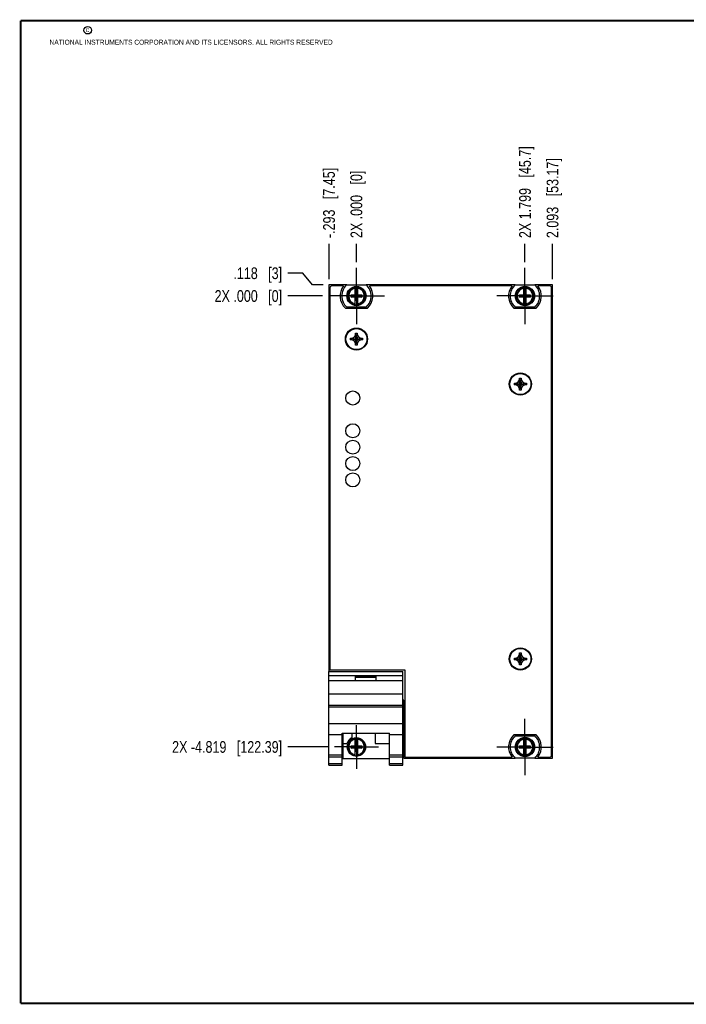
# Model space of a CAD drawing. Header units: inches. Extents: x 0.2 to 16.8, y 0.2 to 10.8.
# Tile 1 of 11: x 0.2 to 7.4, y 0.2 to 10.8. Entities that reach past the tile are written whole.
import ezdxf

# ---------------------------------------------------------------- set-up
doc = ezdxf.new("R2010")
doc.units = ezdxf.units.IN
doc.header["$LTSCALE"] = 0.935
doc.header["$MEASUREMENT"] = 0
doc.linetypes.add('CENTER', pattern=[0.6, 0.375, -0.075, 0.075, -0.075])
doc.layers.get('0').update_dxf_attribs({"linetype": 'CONTINUOUS'})
doc.layers.add('DEFAULT_1', color=7, linetype='CENTER')
doc.layers.add('DIMENSIONS', color=7, linetype='CONTINUOUS')
doc.styles.get("Standard").update_dxf_attribs({"font": 'txt', "width": 0.8})
doc.dimstyles.new('DIMSTYLE_1', dxfattribs={"dimtxt": 0.125, "dimasz": 0.18, "dimexe": 0.18, "dimexo": 0.0625, "dimgap": 0.09, "dimtad": 0, "dimtih": 1, "dimtoh": 1, "dimdec": 3, "dimzin": 4, "dimdsep": 46, "dimtxsty": 'STANDARD', "dimblk": '_FILLED', "dimblk1": '_FILLED', "dimblk2": '_FILLED', "dimcen": 0.09, "dimadec": 0, "dimazin": 0, "dimtp": 0.01, "dimtm": 0.01, "dimtfac": 1, "dimtdec": 3, "dimtofl": 0, "dimtmove": 0, "dimatfit": 3, "dimldrblk": '_FILLED', "dimfxl": 1, "dimtolj": 1, "dimtzin": 4, "dimarcsym": 0})

# ---------------------------------------------------------------- blocks, each defined once
blk = doc.blocks.new('*D0')
at = {"layer": 'DIMENSIONS', "color": 2, "linetype": 'CONTINUOUS'}
for p, q in [((3.263, 8.059), (3.104, 8.059)), ((3.368, 7.935), (3.263, 8.059)), ((3.48, 7.935), (3.368, 7.935))]:
    blk.add_line(p, q, dxfattribs=at)
at = {"layer": 'DIMENSIONS', "color": 2, "linetype": 'CONTINUOUS', "insert": (3.042, 8.122), "char_height": 0.125, "width": 0.825, "attachment_point": 3, "line_spacing_factor": 0.9}
blk.add_mtext('.118{\\Ftxt.shx;\\W1.000000;\\H0.125000; }[3]', dxfattribs=at)
blk = doc.blocks.new('_FILLED')
at = {"color": 0, "linetype": 'BYBLOCK'}
blk.add_solid([(0, 0), (-1, 0.174), (-1, -0.174)], dxfattribs=at)
blk = doc.blocks.new('*D1')
at = {"layer": 'DIMENSIONS', "color": 2, "linetype": 'CONTINUOUS'}
blk.add_line((3.473, 7.817), (3.104, 7.817), dxfattribs=at)
at = {"layer": 'DIMENSIONS', "color": 2, "linetype": 'CONTINUOUS', "insert": (3.042, 7.879), "char_height": 0.125, "width": 1.125, "attachment_point": 3, "line_spacing_factor": 0.9}
blk.add_mtext('2X .000{\\Ftxt.shx;\\W1.000000;\\H0.125000; }[0]', dxfattribs=at)
blk = doc.blocks.new('*D2')
at = {"layer": 'DIMENSIONS', "color": 2, "linetype": 'CONTINUOUS'}
blk.add_line((3.539, 2.998), (3.104, 2.998), dxfattribs=at)
at = {"layer": 'DIMENSIONS', "color": 2, "linetype": 'CONTINUOUS', "insert": (3.042, 3.061), "char_height": 0.125, "width": 1.825, "attachment_point": 3, "line_spacing_factor": 0.9}
blk.add_mtext('2X -4.819{\\Ftxt.shx;\\W1.000000;\\H0.125000; }[122.39]', dxfattribs=at)
blk = doc.blocks.new('*D3')
at = {"layer": 'DIMENSIONS', "color": 2, "linetype": 'CONTINUOUS'}
blk.add_line((3.543, 7.997), (3.543, 8.373), dxfattribs=at)
at = {"layer": 'DIMENSIONS', "color": 2, "linetype": 'CONTINUOUS', "insert": (3.48, 8.435), "char_height": 0.125, "width": 1.225, "attachment_point": 1, "rotation": 90, "line_spacing_factor": 0.9}
blk.add_mtext('-.293{\\Ftxt.shx;\\W1.000000;\\H0.125000; }[7.45]', dxfattribs=at)
blk = doc.blocks.new('*D4')
at = {"layer": 'DIMENSIONS', "color": 2, "linetype": 'CONTINUOUS'}
blk.add_line((3.836, 8.179), (3.836, 8.373), dxfattribs=at)
at = {"layer": 'DIMENSIONS', "color": 2, "linetype": 'CONTINUOUS', "insert": (3.773, 8.435), "char_height": 0.125, "width": 1.125, "attachment_point": 1, "rotation": 90, "line_spacing_factor": 0.9}
blk.add_mtext('2X .000{\\Ftxt.shx;\\W1.000000;\\H0.125000; }[0]', dxfattribs=at)
blk = doc.blocks.new('*D5')
at = {"layer": 'DIMENSIONS', "color": 2, "linetype": 'CONTINUOUS'}
blk.add_line((5.635, 8.179), (5.635, 8.373), dxfattribs=at)
at = {"layer": 'DIMENSIONS', "color": 2, "linetype": 'CONTINUOUS', "insert": (5.573, 8.435), "char_height": 0.125, "width": 1.525, "attachment_point": 1, "rotation": 90, "line_spacing_factor": 0.9}
blk.add_mtext('2X 1.799{\\Ftxt.shx;\\W1.000000;\\H0.125000; }[45.7]', dxfattribs=at)
blk = doc.blocks.new('*D6')
at = {"layer": 'DIMENSIONS', "color": 2, "linetype": 'CONTINUOUS'}
blk.add_line((5.929, 7.997), (5.929, 8.373), dxfattribs=at)
at = {"layer": 'DIMENSIONS', "color": 2, "linetype": 'CONTINUOUS', "insert": (5.867, 8.435), "char_height": 0.125, "width": 1.325, "attachment_point": 1, "rotation": 90, "line_spacing_factor": 0.9}
blk.add_mtext('2.093{\\Ftxt.shx;\\W1.000000;\\H0.125000; }[53.17]', dxfattribs=at)

msp = doc.modelspace()

# ---------------------------------------------------------------- linework, layer by layer
at = {"color": 7, "linetype": 'CONTINUOUS'}
for p, q in [((3.5426, 7.9347), (3.5426, 3.805)), ((3.7322, 7.9347), (3.5426, 7.9347)), ((3.5526, 7.9047), (3.5526, 3.8208)), ((3.6983, 7.9247), (3.5726, 7.9247)), ((3.7322, 7.9351), (3.9397, 7.9351)), ((3.8221, 7.8283), (3.8221, 7.9113)), ((3.8497, 7.8283), (3.8497, 7.9113)), ((5.5314, 7.9347), (3.9397, 7.9347)), ((5.4975, 7.9247), (3.9735, 7.9247)), ((5.5314, 7.9351), (5.7389, 7.9351)), ((5.6213, 7.8283), (5.6213, 7.9113)), ((5.6489, 7.8283), (5.6489, 7.9113)), ((5.9292, 7.9347), (5.7389, 7.9347)), ((5.8992, 7.9247), (5.7727, 7.9247)), ((5.9192, 2.9096), (5.9192, 7.9047)), ((5.9292, 2.8796), (5.9292, 7.9347)), ((3.7788, 7.8028), (3.7788, 7.8304)), ((3.7788, 7.8304), (3.893, 7.8028)), ((3.7788, 7.8304), (3.8221, 7.8304)), ((3.7788, 7.8028), (3.893, 7.8304)), ((3.8221, 7.8028), (3.7788, 7.8028)), ((3.8221, 7.8283), (3.8242, 7.8283)), ((3.8221, 7.722), (3.8221, 7.8049)), ((3.8221, 7.8049), (3.8242, 7.8049)), ((3.8242, 7.7681), (3.8476, 7.8651)), ((3.8242, 7.8651), (3.8242, 7.8283)), ((3.8476, 7.7681), (3.8242, 7.8651)), ((3.8476, 7.8651), (3.8242, 7.8651)), ((3.8242, 7.8049), (3.8476, 7.8283)), ((3.8476, 7.8049), (3.8242, 7.8283)), ((3.8242, 7.8049), (3.8242, 7.7681)), ((3.8476, 7.8283), (3.8476, 7.8651)), ((3.8497, 7.8283), (3.8476, 7.8283)), ((3.8476, 7.7681), (3.8476, 7.8049)), ((3.8497, 7.8049), (3.8476, 7.8049)), ((3.8497, 7.8304), (3.893, 7.8304)), ((3.8497, 7.722), (3.8497, 7.8049)), ((3.893, 7.8028), (3.8497, 7.8028)), ((3.893, 7.8304), (3.893, 7.8028)), ((5.578, 7.8028), (5.578, 7.8304)), ((5.578, 7.8028), (5.6922, 7.8304)), ((5.578, 7.8304), (5.6213, 7.8304)), ((5.578, 7.8304), (5.6922, 7.8028)), ((5.6213, 7.8028), (5.578, 7.8028)), ((5.6213, 7.8283), (5.6234, 7.8283)), ((5.6213, 7.722), (5.6213, 7.8049)), ((5.6213, 7.8049), (5.6234, 7.8049)), ((5.6234, 7.7681), (5.6468, 7.8651)), ((5.6234, 7.8651), (5.6234, 7.8283)), ((5.6468, 7.7681), (5.6234, 7.8651)), ((5.6468, 7.8651), (5.6234, 7.8651)), ((5.6234, 7.8049), (5.6468, 7.8283)), ((5.6468, 7.8049), (5.6234, 7.8283)), ((5.6234, 7.8049), (5.6234, 7.7681)), ((5.6468, 7.8283), (5.6468, 7.8651)), ((5.6489, 7.8283), (5.6468, 7.8283)), ((5.6468, 7.7681), (5.6468, 7.8049)), ((5.6489, 7.8049), (5.6468, 7.8049)), ((5.6489, 7.8304), (5.6922, 7.8304)), ((5.6489, 7.722), (5.6489, 7.8049)), ((5.6922, 7.8028), (5.6489, 7.8028)), ((5.6922, 7.8304), (5.6922, 7.8028)), ((3.7177, 7.6876), (3.9542, 7.6876)), ((3.9397, 7.6981), (3.7322, 7.6981)), ((3.8476, 7.7681), (3.8242, 7.7681)), ((5.5169, 7.6876), (5.7534, 7.6876)), ((5.7389, 7.6981), (5.5314, 7.6981)), ((5.6468, 7.7681), (5.6234, 7.7681)), ((3.7719, 7.347), (3.7719, 7.365)), ((3.7719, 7.365), (3.8999, 7.347)), ((3.7719, 7.347), (3.8999, 7.365)), ((3.7719, 7.365), (3.7899, 7.365)), ((3.7899, 7.365), (3.8134, 7.3785)), ((3.7899, 7.365), (3.8819, 7.347)), ((3.7899, 7.347), (3.8819, 7.365)), ((3.8134, 7.3785), (3.8269, 7.402)), ((3.8134, 7.3334), (3.8584, 7.3785)), ((3.8584, 7.3334), (3.8134, 7.3785)), ((3.8269, 7.292), (3.8449, 7.42)), ((3.8269, 7.402), (3.8269, 7.42)), ((3.8449, 7.292), (3.8269, 7.42)), ((3.8269, 7.42), (3.8449, 7.42)), ((3.8269, 7.31), (3.8449, 7.402)), ((3.8449, 7.31), (3.8269, 7.402)), ((3.8449, 7.42), (3.8449, 7.402)), ((3.8449, 7.402), (3.8584, 7.3785)), ((3.8584, 7.3785), (3.8819, 7.365)), ((3.8819, 7.365), (3.8999, 7.365)), ((3.8999, 7.365), (3.8999, 7.347)), ((3.7899, 7.347), (3.7719, 7.347)), ((3.8134, 7.3334), (3.7899, 7.347)), ((3.8269, 7.31), (3.8134, 7.3334)), ((3.8269, 7.292), (3.8269, 7.31)), ((3.8449, 7.292), (3.8269, 7.292)), ((3.8584, 7.3334), (3.8449, 7.31)), ((3.8449, 7.31), (3.8449, 7.292)), ((3.8819, 7.347), (3.8584, 7.3334)), ((3.8999, 7.347), (3.8819, 7.347)), ((5.5222, 6.8667), (5.5222, 6.8847)), ((5.5222, 6.8667), (5.6502, 6.8847)), ((5.5222, 6.8847), (5.5402, 6.8847)), ((5.5222, 6.8847), (5.6502, 6.8667)), ((5.5402, 6.8667), (5.5222, 6.8667)), ((5.5402, 6.8847), (5.5636, 6.8982)), ((5.5402, 6.8667), (5.6322, 6.8847)), ((5.5402, 6.8847), (5.6322, 6.8667)), ((5.5636, 6.8531), (5.5402, 6.8667)), ((5.5636, 6.8982), (5.5772, 6.9217)), ((5.5636, 6.8531), (5.6087, 6.8982)), ((5.6087, 6.8531), (5.5636, 6.8982)), ((5.5772, 6.8297), (5.5636, 6.8531)), ((5.5772, 6.8117), (5.5952, 6.9397)), ((5.5772, 6.9217), (5.5772, 6.9397)), ((5.5952, 6.8117), (5.5772, 6.9397)), ((5.5772, 6.9397), (5.5952, 6.9397)), ((5.5772, 6.8297), (5.5952, 6.9217)), ((5.5952, 6.8297), (5.5772, 6.9217)), ((5.5952, 6.9397), (5.5952, 6.9217)), ((5.5952, 6.9217), (5.6087, 6.8982)), ((5.6087, 6.8531), (5.5952, 6.8297)), ((5.6087, 6.8982), (5.6322, 6.8847)), ((5.6322, 6.8667), (5.6087, 6.8531)), ((5.6322, 6.8847), (5.6502, 6.8847)), ((5.6502, 6.8667), (5.6322, 6.8667)), ((5.6502, 6.8847), (5.6502, 6.8667)), ((5.5772, 6.8117), (5.5772, 6.8297)), ((5.5952, 6.8117), (5.5772, 6.8117)), ((5.5952, 6.8297), (5.5952, 6.8117)), ((5.5772, 4.0027), (5.5952, 4.0027)), ((5.5952, 3.8747), (5.5772, 4.0027)), ((5.5772, 3.9847), (5.5772, 4.0027)), ((5.5772, 3.8747), (5.5952, 4.0027)), ((5.5952, 4.0027), (5.5952, 3.9847)), ((5.5222, 3.9297), (5.6502, 3.9477)), ((5.5222, 3.9477), (5.5402, 3.9477)), ((5.5222, 3.9477), (5.6502, 3.9297)), ((5.5222, 3.9297), (5.5222, 3.9477)), ((5.5402, 3.9297), (5.5222, 3.9297)), ((5.5402, 3.9477), (5.5636, 3.9612)), ((5.5402, 3.9297), (5.6322, 3.9477)), ((5.5402, 3.9477), (5.6322, 3.9297)), ((5.5636, 3.9161), (5.5402, 3.9297)), ((5.5636, 3.9612), (5.5772, 3.9847)), ((5.6087, 3.9161), (5.5636, 3.9612)), ((5.5636, 3.9161), (5.6087, 3.9612)), ((5.5772, 3.8927), (5.5636, 3.9161)), ((5.5952, 3.8927), (5.5772, 3.9847)), ((5.5772, 3.8927), (5.5952, 3.9847)), ((5.5772, 3.8747), (5.5772, 3.8927)), ((5.5952, 3.9847), (5.6087, 3.9612)), ((5.6087, 3.9161), (5.5952, 3.8927)), ((5.5952, 3.8927), (5.5952, 3.8747)), ((5.6087, 3.9612), (5.6322, 3.9477)), ((5.6322, 3.9297), (5.6087, 3.9161)), ((5.6322, 3.9477), (5.6502, 3.9477)), ((5.6502, 3.9297), (5.6322, 3.9297)), ((5.6502, 3.9477), (5.6502, 3.9297)), ((3.5419, 3.805), (4.3299, 3.805)), ((3.5419, 2.803), (3.5419, 3.805)), ((3.5526, 3.8208), (4.3519, 3.8208)), ((4.3299, 2.803), (4.3299, 3.805)), ((4.3519, 3.8208), (4.3519, 2.8896)), ((5.5952, 3.8747), (5.5772, 3.8747)), ((3.5419, 3.762), (4.3299, 3.762)), ((4.3299, 3.705), (3.5419, 3.705)), ((3.8259, 3.752), (4.0459, 3.752)), ((3.8259, 3.705), (3.8259, 3.752)), ((3.8259, 3.745), (4.0459, 3.745)), ((4.0459, 3.705), (4.0459, 3.752)), ((3.5419, 3.565), (4.3299, 3.565)), ((4.3419, 3.4977), (4.3299, 3.4977)), ((4.3419, 2.8796), (4.3419, 3.4977)), ((3.5419, 3.445), (4.3299, 3.445)), ((3.5419, 3.4255), (4.3299, 3.4255)), ((3.5419, 3.2497), (4.3299, 3.2497)), ((3.5419, 3.13), (3.6839, 3.13)), ((3.6839, 3.1453), (4.1879, 3.1453)), ((3.6839, 2.803), (3.6839, 3.1453)), ((3.6899, 3.1453), (3.6899, 2.876)), ((3.7869, 3.1453), (3.7869, 3.0954)), ((3.8221, 3.0097), (3.8221, 3.0927)), ((3.8497, 3.0097), (3.8497, 3.0927)), ((4.0369, 3.1453), (4.0369, 3.036)), ((4.1879, 2.803), (4.1879, 3.1453)), ((4.1879, 3.13), (4.3299, 3.13)), ((5.7534, 3.1267), (5.5169, 3.1267)), ((5.5314, 3.1162), (5.7389, 3.1162)), ((5.6213, 3.0094), (5.6213, 3.0924)), ((5.6489, 3.0094), (5.6489, 3.0924)), ((3.6899, 3.036), (3.7337, 3.036)), ((3.7788, 3.0118), (3.893, 2.9842)), ((3.7788, 3.0118), (3.8221, 3.0118)), ((3.7788, 2.9842), (3.893, 3.0118)), ((3.7788, 2.9842), (3.7788, 3.0118)), ((3.8221, 2.9842), (3.7788, 2.9842)), ((3.8221, 3.0097), (3.8242, 3.0097)), ((3.8221, 2.9863), (3.8242, 2.9863)), ((3.8221, 2.9034), (3.8221, 2.9863)), ((3.8476, 3.0465), (3.8242, 3.0465)), ((3.8476, 2.9495), (3.8242, 3.0465)), ((3.8242, 3.0465), (3.8242, 3.0097)), ((3.8242, 2.9495), (3.8476, 3.0465)), ((3.8476, 2.9863), (3.8242, 3.0097)), ((3.8242, 2.9863), (3.8476, 3.0097)), ((3.8242, 2.9863), (3.8242, 2.9495)), ((3.8476, 2.9495), (3.8242, 2.9495)), ((3.8476, 3.0097), (3.8476, 3.0465)), ((3.8497, 3.0097), (3.8476, 3.0097)), ((3.8497, 2.9863), (3.8476, 2.9863)), ((3.8476, 2.9495), (3.8476, 2.9863)), ((3.8497, 3.0118), (3.893, 3.0118)), ((3.8497, 2.9034), (3.8497, 2.9863)), ((3.893, 2.9842), (3.8497, 2.9842)), ((3.893, 3.0118), (3.893, 2.9842)), ((4.0369, 3.036), (4.1879, 3.036)), ((5.578, 2.9839), (5.6922, 3.0115)), ((5.578, 3.0115), (5.6213, 3.0115)), ((5.578, 3.0115), (5.6922, 2.9839)), ((5.578, 2.9839), (5.578, 3.0115)), ((5.6213, 2.9839), (5.578, 2.9839)), ((5.6213, 3.0094), (5.6234, 3.0094)), ((5.6213, 2.986), (5.6234, 2.986)), ((5.6213, 2.9031), (5.6213, 2.986)), ((5.6468, 3.0462), (5.6234, 3.0462)), ((5.6468, 2.9492), (5.6234, 3.0462)), ((5.6234, 3.0462), (5.6234, 3.0094)), ((5.6234, 2.9492), (5.6468, 3.0462)), ((5.6234, 3.0094), (5.6468, 2.986)), ((5.6234, 2.986), (5.6468, 3.0094)), ((5.6234, 2.986), (5.6234, 2.9492)), ((5.6468, 2.9492), (5.6234, 2.9492)), ((5.6468, 3.0094), (5.6468, 3.0462)), ((5.6489, 3.0094), (5.6468, 3.0094)), ((5.6489, 2.986), (5.6468, 2.986)), ((5.6468, 2.9492), (5.6468, 2.986)), ((5.6489, 3.0115), (5.6922, 3.0115)), ((5.6489, 2.9031), (5.6489, 2.986)), ((5.6922, 2.9839), (5.6489, 2.9839)), ((5.6922, 3.0115), (5.6922, 2.9839)), ((3.5419, 2.913), (3.6839, 2.913)), ((3.5419, 2.8938), (3.6839, 2.8938)), ((3.6899, 2.876), (4.1879, 2.876)), ((4.1879, 2.913), (4.3299, 2.913)), ((4.1879, 2.8938), (4.3299, 2.8938)), ((4.3419, 2.8796), (5.5314, 2.8796)), ((4.3519, 2.8896), (5.4975, 2.8896)), ((5.7389, 2.8792), (5.5314, 2.8792)), ((5.7389, 2.8796), (5.9292, 2.8796)), ((5.7727, 2.8896), (5.8992, 2.8896)), ((3.5419, 2.8209), (3.6839, 2.8209)), ((3.5419, 2.803), (3.6839, 2.803)), ((4.1879, 2.8209), (4.3299, 2.8209)), ((4.1879, 2.803), (4.3299, 2.803))]:
    msp.add_line(p, q, dxfattribs=at)
at = {"color": 7, "linetype": 'CONTINUOUS', "const_width": 0.02}
for points in [[(0.25, 10.7586), (0.25, 0.2586)], [(16.75, 10.7586), (0.25, 10.7586)], [(0.25, 0.2586), (16.75, 0.2586)]]:
    msp.add_lwpolyline(points, dxfattribs=at)
at = {"color": 2, "linetype": 'CONTINUOUS'}
msp.add_circle((0.9659, 10.6562), 0.0403, dxfattribs=at)
at = {"color": 7, "linetype": 'CONTINUOUS'}
for centre, radius in [((3.8359, 7.8166), 0.1025), ((3.8359, 7.8166), 0.098), ((5.6351, 7.8166), 0.1025), ((5.6351, 7.8166), 0.098), ((3.8359, 7.356), 0.1183), ((3.8359, 7.356), 0.1125), ((5.5862, 6.8757), 0.1183), ((5.5862, 6.8757), 0.1125), ((3.7961, 6.7264), 0.075), ((3.7961, 6.3764), 0.075), ((3.7961, 6.2014), 0.075), ((3.7961, 6.0264), 0.075), ((3.7961, 5.8514), 0.075), ((5.5862, 3.9387), 0.1183), ((5.5862, 3.9387), 0.1125), ((3.8359, 2.998), 0.098), ((5.6351, 2.9977), 0.1025), ((5.6351, 2.9977), 0.098)]:
    msp.add_circle(centre, radius, dxfattribs=at)
for centre, radius, start, end in [((3.5726, 7.9047), 0.02, 90, 180), ((3.8359, 7.8166), 0.175, 141.84633, 227.4886), ((3.8359, 7.8166), 0.1575, 131.20295, 228.79705), ((3.8359, 7.8166), 0.0956, 81.71661, 98.28339), ((3.8359, 7.8166), 0.1575, 311.20295, 48.79705), ((3.8359, 7.8166), 0.175, 312.5114, 38.15367), ((5.6351, 7.8166), 0.175, 141.84633, 227.4886), ((5.6351, 7.8166), 0.1575, 131.20295, 228.79705), ((5.6351, 7.8166), 0.0956, 81.71661, 98.28339), ((5.6351, 7.8166), 0.1575, 311.20295, 48.79705), ((5.6351, 7.8166), 0.175, 312.5114, 38.15367), ((5.8992, 7.9047), 0.02, 0, 90), ((3.8359, 7.8166), 0.0956, 261.71661, 278.28339), ((5.6351, 7.8166), 0.0956, 261.71661, 278.28339), ((3.8359, 2.998), 0.109, 116.71426, 159.59683), ((3.8359, 2.998), 0.0956, 81.71661, 98.28339), ((5.6351, 2.9977), 0.175, 132.5114, 218.15367), ((5.6351, 2.9977), 0.1575, 131.20295, 228.79705), ((5.6351, 2.9977), 0.0956, 81.71661, 98.28339), ((5.6351, 2.9977), 0.1575, 311.20295, 48.79705), ((5.6351, 2.9977), 0.175, 321.84633, 47.4886), ((3.8359, 2.998), 0.0956, 261.71661, 278.28339), ((5.6351, 2.9977), 0.0956, 261.71661, 278.28339), ((5.8992, 2.9096), 0.02, 270, 360)]:
    msp.add_arc(centre, radius, start, end, dxfattribs=at)
at = {"color": 9, "linetype": 'CONTINUOUS'}
for centre, radius, start, end in [((3.8359, 7.8166), 0.0947, 98.36374, 261.63626), ((3.8359, 7.8166), 0.0832, 99.53359, 260.46641), ((3.8359, 7.8166), 0.0947, 278.36374, 81.63626), ((3.8359, 7.8166), 0.0832, 279.53359, 80.46641), ((5.6351, 7.8166), 0.0947, 98.36374, 261.63626), ((5.6351, 7.8166), 0.0832, 99.53359, 260.46641), ((5.6351, 7.8166), 0.0947, 278.36374, 81.63626), ((5.6351, 7.8166), 0.0832, 279.53359, 80.46641), ((3.8359, 2.998), 0.0947, 98.36374, 261.63626), ((3.8359, 2.998), 0.0832, 99.53359, 260.46641), ((3.8359, 2.998), 0.0947, 278.36374, 81.63626), ((3.8359, 2.998), 0.0832, 279.53359, 80.46641), ((5.6351, 2.9977), 0.0947, 98.36374, 261.63626), ((5.6351, 2.9977), 0.0832, 99.53359, 260.46641), ((5.6351, 2.9977), 0.0947, 278.36374, 81.63626), ((5.6351, 2.9977), 0.0832, 279.53359, 80.46641)]:
    msp.add_arc(centre, radius, start, end, dxfattribs=at)
at = {"layer": 'DEFAULT_1', "color": 7, "linetype": 'CENTER'}
for p, q in [((3.8359, 7.8166), (3.8359, 8.1166)), ((5.6351, 7.8166), (5.6351, 8.1166)), ((3.8359, 7.8166), (3.5359, 7.8166)), ((3.8359, 7.8166), (3.8359, 7.5166)), ((3.8359, 7.8166), (4.1359, 7.8166)), ((5.6351, 7.8166), (5.3351, 7.8166)), ((5.6351, 7.8166), (5.6351, 7.5166)), ((5.6351, 7.8166), (5.9351, 7.8166)), ((5.6351, 2.9977), (5.6351, 3.2977)), ((3.8359, 2.998), (3.8359, 3.232)), ((3.8359, 2.998), (3.6019, 2.998)), ((3.8359, 2.998), (4.0699, 2.998)), ((3.8359, 2.998), (3.8359, 2.764)), ((5.6351, 2.9977), (5.3351, 2.9977)), ((5.6351, 2.9977), (5.9351, 2.9977)), ((5.6351, 2.9977), (5.6351, 2.6977))]:
    msp.add_line(p, q, dxfattribs=at)

# ---------------------------------------------------------------- texts
at = {"color": 2, "linetype": 'CONTINUOUS', "char_height": 0.053, "attachment_point": 1, "line_spacing_factor": 0.9}
for s, insert, width in [('c', (0.946, 10.6893), 0.0424), ('NATIONAL INSTRUMENTS CORPORATION AND ITS LICENSORS. ALL RIGHTS RESERVED', (0.5583, 10.5546), 3.0104)]:
    msp.add_mtext(s, dxfattribs=dict(at, insert=insert, width=width))

# ---------------------------------------------------------------- dimensions: what is measured, and where the dimension line sits
at = {"layer": 'DIMENSIONS', "color": 2, "linetype": 'CONTINUOUS'}
for feature_location, offset, dtype, origin, text, picture, middle in [((5.6351, 8.1791), (0, 0.1935), 1, (3.8359, 8.1166), '2X <>', '*D5', (5.6351, 9.1976)), ((3.5426, 7.9972), (0, 0.3754), 1, (3.8359, 8.1166), '-<>', '*D3', (3.5426, 9.0476)), ((3.8359048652, 8.1791206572), (0, 0.1935), 1, (3.8359048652, 8.1166206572), '2X <>', '*D4', (3.8359048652, 8.9976206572)), ((3.5394, 2.998), (-0.435, 0), 0, (3.6019, 7.8166), '2X -<>', '*D2', (1.8794, 2.998)), ((3.4734048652, 7.8166206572), (-0.369, 0), 0, (3.5359048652, 7.8166206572), '2X <>', '*D1', (2.2794048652, 7.8166206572))]:
    dim = msp.add_ordinate_dim(feature_location=feature_location, offset=offset, dtype=dtype, origin=origin, text=text, dimstyle='DIMSTYLE_1', dxfattribs=at)
    dim.commit()
    dim.dimension.update_dxf_attribs({"geometry": picture, "text_midpoint": middle})
for feature_location, offset, dtype, origin, picture, middle in [((5.9292, 7.9972), (0, 0.3754), 1, (3.8359, 7.9347), '*D6', (5.9292, 9.0976)), ((3.4801, 7.9347), (-0.3757, 0.1247), 0, (3.5359, 7.8166), '*D0', (2.3794, 8.0594))]:
    dim = msp.add_ordinate_dim(feature_location=feature_location, offset=offset, dtype=dtype, origin=origin, dimstyle='DIMSTYLE_1', dxfattribs=at)
    dim.commit()
    dim.dimension.update_dxf_attribs({"geometry": picture, "text_midpoint": middle})

doc.saveas('drawing.dxf')
